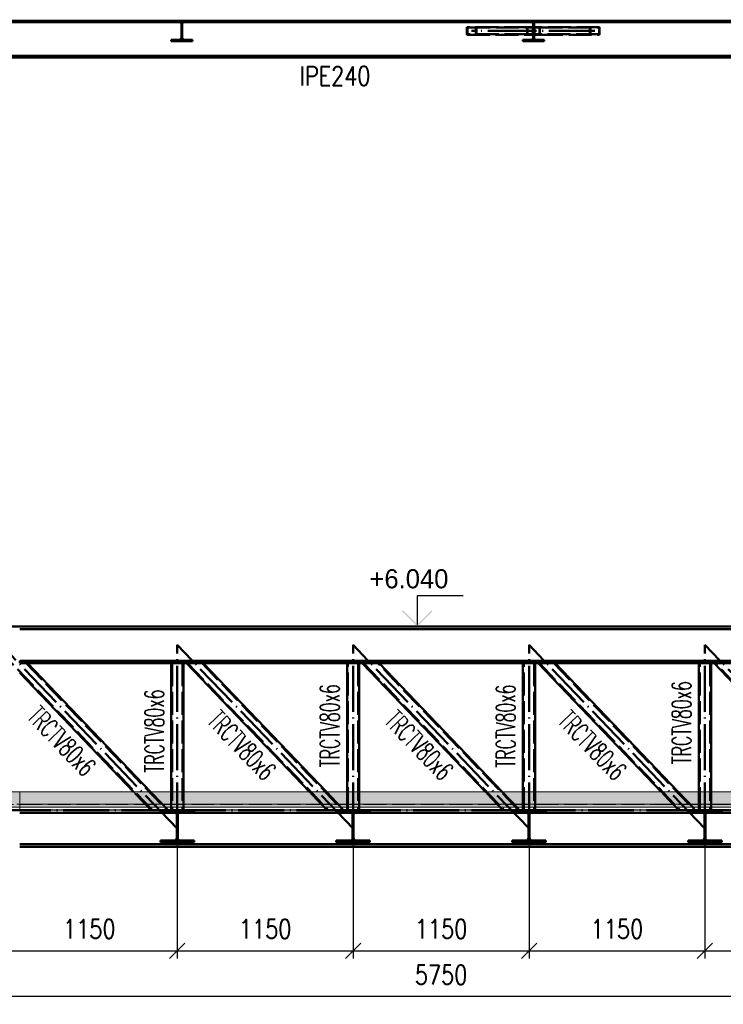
# Paper-space layout 'Layout1' of a CAD drawing. Extents: x -2 to 1033, y -36 to 596.
# Tile 23 of 182: x 98 to 190, y 397 to 525. Entities that reach past the tile are written whole.
import ezdxf

# ---------------------------------------------------------------- set-up
doc = ezdxf.new("R2010")
doc.units = 0
doc.linetypes.add('ACAD_ISO02W100', pattern=[15, 12, -3])
doc.linetypes.add('ACAD_ISO04W100', pattern=[30.5, 24, -3, 0.5, -3])
doc.layers.get('0').update_dxf_attribs({"linetype": 'CONTINUOUS'})
doc.layers.get('DEFPOINTS').update_dxf_attribs({"color": 132, "linetype": 'CONTINUOUS'})
doc.layers.add('AS_INS_ON', color=7, linetype='CONTINUOUS')
for name, color, linetype, lineweight in [('SS_2.ET-HALA_TaO-VESTAVBA_A1÷B2-P.NOSNIK', 172, 'CONTINUOUS', 50), ('SS_2.ET-HALA_TaO-VESTAVBA_A1÷B2-PODLAHA', 9, 'CONTINUOUS', 5), ('SS_2.ET-HALA_TaO-VESTAVBA_A1÷B2-TRAPEZ.PLECH', 153, 'CONTINUOUS', 18), ('SS_2.ET-HALA_TaO-VESTAVBA_A1÷B2-VAZBA', 200, 'CONTINUOUS', 50), ('SS_2.ET-HALA_TaO-VESTAVBA_A1÷B2-VAZBA2', 51, 'CONTINUOUS', 50), ('SS_KOTY', 3, 'CONTINUOUS', 25), ('SS_POPIS_PROFILU', 13, 'CONTINUOUS', 25), ('SS_SRAFY', 8, 'CONTINUOUS', 18)]:
    doc.layers.add(name, color=color, linetype=linetype, lineweight=lineweight)
doc.styles.add('ROMANS', font='romans.shx', dxfattribs={"width": 0.8})
doc.styles.add('romans.shx', font='romans.shx', dxfattribs={"height": 5})
doc.dimstyles.new('A-1_(2.5)_50AS', dxfattribs={"dimtxt": 2.5, "dimasz": 2, "dimexe": 1, "dimexo": 2, "dimgap": 0, "dimtad": 0, "dimdec": 1, "dimlfac": 50, "dimrnd": 1, "dimtxsty": 'ROMANS', "dimblk1": 'OBLIQUE', "dimblk2": 'OBLIQUE', "dimsah": 1, "dimcen": 2, "dimclrd": 256, "dimclre": 256, "dimclrt": 256, "dimadec": 1, "dimazin": 2, "dimtfac": 0.714286, "dimtdec": 1, "dimtmove": 0, "dimatfit": 3, "dimldrblk": 'OPEN', "dimfxl": 1, "dimtvp": 1.142857, "dimtfill": 1, "dimtolj": 1, "dimlwd": -1, "dimlwe": -1, "dimarcsym": 0})
pattern_1 = [(45, (95.93863, 325.26042), (-0.04490128, 0.04490128), [])]
pattern_2 = [(45, (95.9386, 325.2604), (-0.898026, 0.898026), []), (45, (96.8367, 325.2604), (-0.898026, 0.898026), [1.5875, -0.3175, 0, -0.3175])]

# ---------------------------------------------------------------- blocks, each defined once
blk = doc.blocks.new('_Oblique')
at = {"color": 0, "linetype": 'ByBlock', "lineweight": -2}
blk.add_line((-0.5, -0.5), (0.5, 0.5), dxfattribs=at)
blk = doc.blocks.new('*D52')
at = {"layer": 'DEFPOINTS', "color": 0, "transparency": 16777216}
for p in [(210.94, 542.19), (73.54, 525.26, -10152.8), (210.94, 525.26, -10152.8)]:
    blk.add_point(p, dxfattribs=at)
at = {"layer": 'SS_KOTY', "transparency": 16777216}
for p, q in [((73.54, 527.26), (73.54, 543.19)), ((73.54, 542.19), (210.94, 542.19)), ((210.94, 527.26), (210.94, 543.19))]:
    blk.add_line(p, q, dxfattribs=at)
at = {"layer": 'SS_KOTY', "transparency": 16777216, "xscale": 2, "yscale": 2, "zscale": 2, "rotation": 180}
blk.add_blockref('_Oblique', (73.54, 542.19), dxfattribs=at)
at = {"layer": 'SS_KOTY', "transparency": 16777216, "xscale": 2, "yscale": 2, "zscale": 2}
blk.add_blockref('_Oblique', (210.94, 542.19), dxfattribs=at)
at = {"layer": 'SS_KOTY', "transparency": 16777216, "insert": (142.24, 545.05), "char_height": 2.5, "attachment_point": 5, "style": 'ROMANS', "bg_fill": 3, "box_fill_scale": 1.1, "bg_fill_color": 256, "bg_fill_true_color": 13158600, "bg_fill_transparency": 0}
blk.add_mtext('\\A1;6870', dxfattribs=at)
blk = doc.blocks.new('_OPEN')
at = {"color": 0, "linetype": 'ByBlock'}
for p, q in [((-1, 0.167), (0, 0)), ((0, 0), (-1, -0.167)), ((0, 0), (-1, 0))]:
    blk.add_line(p, q, dxfattribs=at)
blk = doc.blocks.new('*D58')
at = {"layer": 'DEFPOINTS', "color": 0, "transparency": 16777216}
for p in [(210.94, 419.66, -10152.8), (95.94, 408.55, -10142.8), (95.94, 397.68)]:
    blk.add_point(p, dxfattribs=at)
at = {"layer": 'SS_KOTY', "transparency": 16777216}
for p, q in [((210.94, 417.66), (210.94, 396.68)), ((95.94, 406.55), (95.94, 396.68)), ((210.94, 397.68), (95.94, 397.68))]:
    blk.add_line(p, q, dxfattribs=at)
at = {"layer": 'SS_KOTY', "transparency": 16777216, "xscale": 2, "yscale": 2, "zscale": 2, "rotation": 180}
blk.add_blockref('_Oblique', (95.94, 397.68), dxfattribs=at)
at = {"layer": 'SS_KOTY', "transparency": 16777216, "xscale": 2, "yscale": 2, "zscale": 2}
blk.add_blockref('_Oblique', (210.94, 397.68), dxfattribs=at)
at = {"layer": 'SS_KOTY', "transparency": 16777216, "insert": (153.44, 400.53), "char_height": 2.5, "attachment_point": 5, "style": 'ROMANS', "bg_fill": 3, "box_fill_scale": 1.1, "bg_fill_color": 256, "bg_fill_true_color": 13158600, "bg_fill_transparency": 0}
blk.add_mtext('\\A1;5750', dxfattribs=at)
blk = doc.blocks.new('*D61')
at = {"layer": 'DEFPOINTS', "color": 0, "transparency": 16777216}
for p in [(118.94, 419.66, -10152.8), (95.94, 417.26, -10150.4), (118.94, 403.68)]:
    blk.add_point(p, dxfattribs=at)
at = {"layer": 'SS_KOTY', "transparency": 16777216}
for p, q in [((118.94, 417.66), (118.94, 402.68)), ((95.94, 415.26), (95.94, 402.68)), ((95.94, 403.68), (118.94, 403.68))]:
    blk.add_line(p, q, dxfattribs=at)
at = {"layer": 'SS_KOTY', "transparency": 16777216, "xscale": 2, "yscale": 2, "zscale": 2, "rotation": 180}
blk.add_blockref('_Oblique', (95.94, 403.68), dxfattribs=at)
at = {"layer": 'SS_KOTY', "transparency": 16777216, "xscale": 2, "yscale": 2, "zscale": 2}
blk.add_blockref('_Oblique', (118.94, 403.68), dxfattribs=at)
at = {"layer": 'SS_KOTY', "transparency": 16777216, "insert": (107.44, 406.53), "char_height": 2.5, "attachment_point": 5, "style": 'ROMANS', "bg_fill": 3, "box_fill_scale": 1.1, "bg_fill_color": 256, "bg_fill_true_color": 13158600, "bg_fill_transparency": 0}
blk.add_mtext('\\A1;1150', dxfattribs=at)
blk = doc.blocks.new('*D62')
at = {"layer": 'DEFPOINTS', "color": 0, "transparency": 16777216}
for p in [(118.94, 419.66, -10152.8), (141.94, 419.66, -10152.8), (141.94, 403.68)]:
    blk.add_point(p, dxfattribs=at)
at = {"layer": 'SS_KOTY', "transparency": 16777216}
for p, q in [((118.94, 417.66), (118.94, 402.68)), ((141.94, 417.66), (141.94, 402.68)), ((118.94, 403.68), (141.94, 403.68))]:
    blk.add_line(p, q, dxfattribs=at)
at = {"layer": 'SS_KOTY', "transparency": 16777216, "xscale": 2, "yscale": 2, "zscale": 2, "rotation": 180}
blk.add_blockref('_Oblique', (118.94, 403.68), dxfattribs=at)
at = {"layer": 'SS_KOTY', "transparency": 16777216, "xscale": 2, "yscale": 2, "zscale": 2}
blk.add_blockref('_Oblique', (141.94, 403.68), dxfattribs=at)
at = {"layer": 'SS_KOTY', "transparency": 16777216, "insert": (130.44, 406.53), "char_height": 2.5, "attachment_point": 5, "style": 'ROMANS', "bg_fill": 3, "box_fill_scale": 1.1, "bg_fill_color": 256, "bg_fill_true_color": 13158600, "bg_fill_transparency": 0}
blk.add_mtext('\\A1;1150', dxfattribs=at)
blk = doc.blocks.new('*D63')
at = {"layer": 'DEFPOINTS', "color": 0, "transparency": 16777216}
for p in [(141.94, 419.66, -10152.8), (164.94, 419.66, -10152.8), (164.94, 403.68)]:
    blk.add_point(p, dxfattribs=at)
at = {"layer": 'SS_KOTY', "transparency": 16777216}
for p, q in [((141.94, 417.66), (141.94, 402.68)), ((164.94, 417.66), (164.94, 402.68)), ((141.94, 403.68), (164.94, 403.68))]:
    blk.add_line(p, q, dxfattribs=at)
at = {"layer": 'SS_KOTY', "transparency": 16777216, "xscale": 2, "yscale": 2, "zscale": 2, "rotation": 180}
blk.add_blockref('_Oblique', (141.94, 403.68), dxfattribs=at)
at = {"layer": 'SS_KOTY', "transparency": 16777216, "xscale": 2, "yscale": 2, "zscale": 2}
blk.add_blockref('_Oblique', (164.94, 403.68), dxfattribs=at)
at = {"layer": 'SS_KOTY', "transparency": 16777216, "insert": (153.44, 406.53), "char_height": 2.5, "attachment_point": 5, "style": 'ROMANS', "bg_fill": 3, "box_fill_scale": 1.1, "bg_fill_color": 256, "bg_fill_true_color": 13158600, "bg_fill_transparency": 0}
blk.add_mtext('\\A1;1150', dxfattribs=at)
blk = doc.blocks.new('*D64')
at = {"layer": 'DEFPOINTS', "color": 0, "transparency": 16777216}
for p in [(164.94, 419.66, -10152.8), (187.94, 419.66, -10152.8), (187.94, 403.68)]:
    blk.add_point(p, dxfattribs=at)
at = {"layer": 'SS_KOTY', "transparency": 16777216}
for p, q in [((164.94, 417.66), (164.94, 402.68)), ((187.94, 417.66), (187.94, 402.68)), ((164.94, 403.68), (187.94, 403.68))]:
    blk.add_line(p, q, dxfattribs=at)
at = {"layer": 'SS_KOTY', "transparency": 16777216, "xscale": 2, "yscale": 2, "zscale": 2, "rotation": 180}
blk.add_blockref('_Oblique', (164.94, 403.68), dxfattribs=at)
at = {"layer": 'SS_KOTY', "transparency": 16777216, "xscale": 2, "yscale": 2, "zscale": 2}
blk.add_blockref('_Oblique', (187.94, 403.68), dxfattribs=at)
at = {"layer": 'SS_KOTY', "transparency": 16777216, "insert": (176.44, 406.53), "char_height": 2.5, "attachment_point": 5, "style": 'ROMANS', "bg_fill": 3, "box_fill_scale": 1.1, "bg_fill_color": 256, "bg_fill_true_color": 13158600, "bg_fill_transparency": 0}
blk.add_mtext('\\A1;1150', dxfattribs=at)
blk = doc.blocks.new('*D65')
at = {"layer": 'DEFPOINTS', "color": 0, "transparency": 16777216}
for p in [(187.94, 419.66, -10152.8), (210.94, 419.66, -10152.8), (210.94, 403.68)]:
    blk.add_point(p, dxfattribs=at)
at = {"layer": 'SS_KOTY', "transparency": 16777216}
for p, q in [((187.94, 417.66), (187.94, 402.68)), ((210.94, 417.66), (210.94, 402.68)), ((187.94, 403.68), (210.94, 403.68))]:
    blk.add_line(p, q, dxfattribs=at)
at = {"layer": 'SS_KOTY', "transparency": 16777216, "xscale": 2, "yscale": 2, "zscale": 2, "rotation": 180}
blk.add_blockref('_Oblique', (187.94, 403.68), dxfattribs=at)
at = {"layer": 'SS_KOTY', "transparency": 16777216, "xscale": 2, "yscale": 2, "zscale": 2}
blk.add_blockref('_Oblique', (210.94, 403.68), dxfattribs=at)
at = {"layer": 'SS_KOTY', "transparency": 16777216, "insert": (199.44, 406.53), "char_height": 2.5, "attachment_point": 5, "style": 'ROMANS', "bg_fill": 3, "box_fill_scale": 1.1, "bg_fill_color": 256, "bg_fill_true_color": 13158600, "bg_fill_transparency": 0}
blk.add_mtext('\\A1;1150', dxfattribs=at)

psp = doc.layouts.get("Layout1")

# ---------------------------------------------------------------- hatches: boundary and pattern name
at = {"layer": 'AS_INS_ON'}
psp.add_hatch(color=3, dxfattribs=at).paths.add_polyline_path([(148.4703, 448.2018), (148.3289, 448.0604), (150.3289, 446.0604), (152.3289, 448.0604), (152.1875, 448.2018), (150.3289, 446.3433)])
at = {"layer": 'SS_2.ET-HALA_TaO-VESTAVBA_A1÷B2-PODLAHA'}
h = psp.add_hatch(dxfattribs=at)
h.set_pattern_fill('ANSI35', color=252, scale=0.2, style=0)
h.set_pattern_definition(pattern_2)
h.paths.add_polyline_path([(212.9386, 424.4604), (64.5386, 424.4604), (64.5386, 422.8404), (212.9386, 422.8404)], flags=0)
h = psp.add_hatch(dxfattribs=at)
h.set_pattern_fill('ANSI35', color=252, scale=0.2, style=0)
h.set_pattern_definition(pattern_2)
h.paths.add_polyline_path([(64.5386, 422.8404), (64.5386, 422.4681), (212.9386, 422.4681), (212.9386, 422.8404)], flags=0)

# ---------------------------------------------------------------- linework, layer by layer
at = {"layer": 'AS_INS_ON', "color": 3}
for p, q in [((156.3289, 450.0604, -10150.4), (150.3289, 450.0604, -10150.4)), ((150.3289, 450.0604, -10150.4), (150.3289, 446.3433, -10150.4)), ((150.3289, 446.0604), (153.538, 446.0604))]:
    psp.add_line(p, q, dxfattribs=at)
at = {"layer": 'SS_2.ET-HALA_TaO-VESTAVBA_A1÷B2-P.NOSNIK', "color": 1, "linetype": 'Continuous', "ltscale": 0.25}
for p, q in [((116.7386, 422.0604), (121.1386, 422.0604)), ((116.7386, 422.0604), (116.7386, 421.8404)), ((116.7386, 421.8404), (118.5086, 421.8404)), ((119.3686, 421.8404), (121.1386, 421.8404)), ((121.1386, 421.8404), (121.1386, 422.0604)), ((139.7386, 422.0604), (144.1386, 422.0604)), ((139.7386, 422.0604), (139.7386, 421.8404)), ((139.7386, 421.8404), (141.5086, 421.8404)), ((142.3686, 421.8404), (144.1386, 421.8404)), ((144.1386, 421.8404), (144.1386, 422.0604)), ((162.7386, 422.0604), (167.1386, 422.0604)), ((162.7386, 422.0604), (162.7386, 421.8404)), ((162.7386, 421.8404), (164.5086, 421.8404)), ((165.3686, 421.8404), (167.1386, 421.8404)), ((167.1386, 421.8404), (167.1386, 422.0604)), ((185.7386, 422.0604), (190.1386, 422.0604)), ((185.7386, 422.0604), (185.7386, 421.8404)), ((185.7386, 421.8404), (187.5086, 421.8404)), ((188.3686, 421.8404), (190.1386, 421.8404)), ((190.1386, 421.8404), (190.1386, 422.0604))]:
    psp.add_line(p, q, dxfattribs=at)
at = {"layer": 'SS_2.ET-HALA_TaO-VESTAVBA_A1÷B2-P.NOSNIK', "color": 1, "linetype": 'Continuous', "ltscale": 0.25, "extrusion": (-4.18583e-14, -1.00994e-13, -1)}
for centre in [(-118.5086, 421.4804), (-164.5086, 421.4804)]:
    psp.add_arc(centre, 0.36, 90, 180, dxfattribs=at)
at = {"layer": 'SS_2.ET-HALA_TaO-VESTAVBA_A1÷B2-P.NOSNIK', "color": 1, "linetype": 'Continuous', "ltscale": 0.25, "extrusion": (1.01055e-13, -4.17971e-14, -1)}
for centre in [(-119.3686, 421.4804), (-165.3686, 421.4804)]:
    psp.add_arc(centre, 0.36, 0, 90, dxfattribs=at)
at = {"layer": 'SS_2.ET-HALA_TaO-VESTAVBA_A1÷B2-P.NOSNIK', "color": 1, "linetype": 'Continuous', "ltscale": 0.25, "extrusion": (-3.7494e-33, 6.12323e-17, -1)}
for centre, start, end in [((-141.5086, 421.4804), 90, 180), ((-142.3686, 421.4804), 0, 90), ((-187.5086, 421.4804), 90, 180), ((-188.3686, 421.4804), 0, 90)]:
    psp.add_arc(centre, 0.36, start, end, dxfattribs=at)
at = {"layer": 'SS_2.ET-HALA_TaO-VESTAVBA_A1÷B2-PODLAHA', "color": 9, "linetype": 'Continuous', "ltscale": 0.25}
for p, q in [((212.9386, 424.4604), (64.5386, 424.4604)), ((118.1186, 422.8404), (97.9786, 422.8404)), ((137.7553, 422.8404), (118.1186, 422.8404)), ((212.9386, 422.8404), (137.7553, 422.8404))]:
    psp.add_line(p, q, dxfattribs=at)
at = {"layer": 'SS_2.ET-HALA_TaO-VESTAVBA_A1÷B2-PODLAHA', "color": 9, "linetype": 'ACAD_ISO02W100', "ltscale": 0.25}
for p, q in [((98.3586, 422.8404), (98.3586, 424.4604)), ((113.2028, 424.4604), (114.7553, 422.8404)), ((117.0269, 422.8404), (115.4744, 424.4604)), ((118.1186, 424.4604), (118.1186, 422.8404)), ((119.7586, 422.8404), (119.7586, 424.4604)), ((136.2028, 424.4604), (137.7553, 422.8404)), ((140.0269, 422.8404), (138.4744, 424.4604)), ((141.1186, 424.4604), (141.1186, 422.8404)), ((142.7586, 422.8404), (142.7586, 424.4604)), ((159.2028, 424.4604), (160.7553, 422.8404)), ((163.0269, 422.8404), (161.4744, 424.4604)), ((164.1186, 424.4604), (164.1186, 422.8404)), ((165.7586, 422.8404), (165.7586, 424.4604)), ((182.2028, 424.4604), (183.7553, 422.8404)), ((186.0269, 422.8404), (184.4744, 424.4604)), ((187.1186, 424.4604), (187.1186, 422.8404)), ((188.7586, 422.8404), (188.7586, 424.4604)), ((64.5386, 422.8075), (212.9386, 422.8075)), ((98.3586, 422.0819), (98.3586, 422.8404)), ((114.7553, 422.8404), (114.7759, 422.819)), ((114.7759, 422.819), (114.7785, 422.8162)), ((114.7788, 422.816), (114.7759, 422.819)), ((114.7785, 422.8162), (114.7966, 422.7973)), ((114.7868, 422.8075), (114.7788, 422.816)), ((114.7868, 422.8075), (115.459, 422.1062)), ((117.0475, 422.819), (117.0269, 422.8404)), ((117.0475, 422.819), (117.0503, 422.816)), ((117.0584, 422.8075), (117.0475, 422.819)), ((117.0503, 422.816), (117.0534, 422.8128)), ((117.0534, 422.8128), (117.0584, 422.8075)), ((117.7306, 422.1062), (117.0584, 422.8075)), ((118.1186, 422.8404), (118.1186, 422.8209)), ((118.1186, 422.8209), (118.1186, 422.816)), ((118.1186, 422.816), (118.1186, 422.8075)), ((118.1186, 422.8075), (118.1186, 422.1062)), ((119.7586, 422.8209), (119.7586, 422.8404)), ((119.7586, 422.816), (119.7586, 422.8209)), ((119.7586, 422.8075), (119.7586, 422.816)), ((119.7586, 422.1062), (119.7586, 422.8075)), ((137.7553, 422.8404), (137.7759, 422.819)), ((137.7759, 422.819), (137.7785, 422.8162)), ((137.7788, 422.816), (137.7759, 422.819)), ((137.7785, 422.8162), (137.7966, 422.7973)), ((137.7868, 422.8075), (137.7788, 422.816)), ((137.7868, 422.8075), (138.1849, 422.3922)), ((138.1849, 422.3922), (138.459, 422.1062)), ((140.0475, 422.819), (140.0269, 422.8404)), ((140.0475, 422.819), (140.0503, 422.816)), ((140.0518, 422.8144), (140.0475, 422.819)), ((140.0503, 422.816), (140.0584, 422.8075)), ((140.0584, 422.8075), (140.0518, 422.8144)), ((140.7306, 422.1062), (140.0584, 422.8075)), ((141.1186, 422.8404), (141.1186, 422.8209)), ((141.1186, 422.8209), (141.1186, 422.816)), ((141.1186, 422.816), (141.1186, 422.8075)), ((141.1186, 422.8075), (141.1186, 422.1062)), ((142.7586, 422.8209), (142.7586, 422.8404)), ((142.7586, 422.816), (142.7586, 422.8209)), ((142.7586, 422.8075), (142.7586, 422.816)), ((142.7586, 422.1062), (142.7586, 422.8075)), ((160.7553, 422.8404), (160.7759, 422.819)), ((160.7788, 422.816), (160.7759, 422.819)), ((160.7759, 422.819), (160.7868, 422.8075)), ((160.7868, 422.8075), (160.7788, 422.816)), ((160.7868, 422.8075), (161.1122, 422.4681)), ((161.1122, 422.4681), (161.459, 422.1062)), ((163.0475, 422.819), (163.0269, 422.8404)), ((163.0475, 422.819), (163.0503, 422.816)), ((163.0518, 422.8144), (163.0475, 422.819)), ((163.0503, 422.816), (163.0584, 422.8075)), ((163.0584, 422.8075), (163.0518, 422.8144)), ((163.3837, 422.4681), (163.0584, 422.8075)), ((163.7306, 422.1062), (163.3837, 422.4681)), ((164.1186, 422.8404), (164.1186, 422.8209)), ((164.1186, 422.8209), (164.1186, 422.816)), ((164.1186, 422.816), (164.1186, 422.8075)), ((164.1186, 422.8075), (164.1186, 422.1062)), ((165.7586, 422.8209), (165.7586, 422.8404)), ((165.7586, 422.816), (165.7586, 422.8209)), ((165.7586, 422.8075), (165.7586, 422.816)), ((165.7586, 422.1062), (165.7586, 422.8075)), ((183.7553, 422.8404), (183.7759, 422.819)), ((183.7788, 422.816), (183.7759, 422.819)), ((183.7759, 422.819), (183.7868, 422.8075)), ((183.7818, 422.8128), (183.7788, 422.816)), ((183.7868, 422.8075), (183.7818, 422.8128)), ((183.7868, 422.8075), (184.1122, 422.4681)), ((184.1122, 422.4681), (184.459, 422.1062)), ((186.0475, 422.819), (186.0269, 422.8404)), ((186.0501, 422.8162), (186.0475, 422.819)), ((186.0475, 422.819), (186.0503, 422.816)), ((186.0682, 422.7973), (186.0501, 422.8162)), ((186.0584, 422.8075), (186.0503, 422.816)), ((186.7306, 422.1062), (186.0584, 422.8075)), ((187.1186, 422.8404), (187.1186, 422.8209)), ((187.1186, 422.8209), (187.1186, 422.816)), ((187.1186, 422.816), (187.1186, 422.8075)), ((187.1186, 422.8075), (187.1186, 422.1062)), ((188.7586, 422.8209), (188.7586, 422.8404)), ((188.7586, 422.816), (188.7586, 422.8209)), ((188.7586, 422.8075), (188.7586, 422.816)), ((188.7586, 422.1062), (188.7586, 422.8075)), ((64.5386, 422.1062), (212.9386, 422.1062)), ((64.5386, 422.0819), (212.9386, 422.0819)), ((115.4657, 422.0992), (115.459, 422.1062)), ((115.459, 422.1062), (115.4657, 422.0992)), ((115.4657, 422.0992), (115.4823, 422.0819)), ((117.7306, 422.1062), (117.7372, 422.0992)), ((117.7538, 422.0819), (117.7306, 422.1062)), ((117.7372, 422.0992), (117.7538, 422.0819)), ((118.1186, 422.1062), (118.1186, 422.0992)), ((118.1186, 422.0992), (118.1186, 422.0819)), ((119.7586, 422.0992), (119.7586, 422.1062)), ((119.7586, 422.0819), (119.7586, 422.0992)), ((138.4657, 422.0992), (138.459, 422.1062)), ((138.459, 422.1062), (138.4781, 422.0862)), ((138.4788, 422.0855), (138.4657, 422.0992)), ((138.4781, 422.0862), (138.4823, 422.0819)), ((138.4823, 422.0819), (138.4788, 422.0855)), ((140.7372, 422.0992), (140.7306, 422.1062)), ((140.7538, 422.0819), (140.7372, 422.0992)), ((141.1186, 422.1062), (141.1186, 422.0992)), ((141.1186, 422.0992), (141.1186, 422.0819)), ((142.7586, 422.0992), (142.7586, 422.1062)), ((142.7586, 422.0819), (142.7586, 422.0992)), ((161.459, 422.1062), (161.4657, 422.0992)), ((161.4657, 422.0992), (161.4788, 422.0855)), ((161.4781, 422.0862), (161.4823, 422.0819)), ((161.4823, 422.0819), (161.4788, 422.0855)), ((163.7372, 422.0992), (163.7306, 422.1062)), ((163.7306, 422.1062), (163.7348, 422.1018)), ((163.7348, 422.1018), (163.7372, 422.0992)), ((163.7425, 422.0937), (163.7372, 422.0992)), ((163.7425, 422.0937), (163.7455, 422.0906)), ((163.7538, 422.0819), (163.7425, 422.0937)), ((163.7455, 422.0906), (163.7522, 422.0836)), ((163.7522, 422.0836), (163.7538, 422.0819)), ((164.1186, 422.1062), (164.1186, 422.0992)), ((164.1186, 422.0992), (164.1186, 422.0819)), ((165.7586, 422.0992), (165.7586, 422.1062)), ((165.7586, 422.0819), (165.7586, 422.0992)), ((184.459, 422.1062), (184.4656, 422.0992)), ((184.4656, 422.0992), (184.4788, 422.0855)), ((184.4783, 422.086), (184.4823, 422.0819)), ((184.4823, 422.0819), (184.4788, 422.0855)), ((186.7372, 422.0992), (186.7306, 422.1062)), ((186.7538, 422.0819), (186.7372, 422.0992)), ((187.1186, 422.1062), (187.1186, 422.0992)), ((187.1186, 422.0992), (187.1186, 422.0819)), ((188.7586, 422.0992), (188.7586, 422.1062)), ((188.7586, 422.0819), (188.7586, 422.0992))]:
    psp.add_line(p, q, dxfattribs=at)
at = {"layer": 'SS_2.ET-HALA_TaO-VESTAVBA_A1÷B2-TRAPEZ.PLECH', "color": 5, "linetype": 'Continuous', "ltscale": 0.25}
for p, q in [((212.9386, 422.4681), (64.5386, 422.4681)), ((212.9386, 422.4327), (64.5386, 422.4327)), ((64.5386, 422.0933), (212.9386, 422.0933)), ((98.1386, 422.0604), (116.7386, 422.0604)), ((121.1386, 422.0604), (139.7386, 422.0604)), ((144.1386, 422.0604), (162.7386, 422.0604)), ((167.1386, 422.0604), (185.7386, 422.0604)), ((190.1386, 422.0604), (208.7386, 422.0604))]:
    psp.add_line(p, q, dxfattribs=at)
at = {"layer": 'SS_2.ET-HALA_TaO-VESTAVBA_A1÷B2-VAZBA', "color": 7, "linetype": 'ACAD_ISO04W100', "ltscale": 0.25}
for p, q in [((323.5386, 446.0604), (95.9386, 446.0604)), ((323.5386, 422.0604), (95.9386, 422.0604))]:
    psp.add_line(p, q, dxfattribs=at)
at = {"layer": 'SS_2.ET-HALA_TaO-VESTAVBA_A1÷B2-VAZBA', "color": 1, "linetype": 'Continuous', "ltscale": 0.25}
for p, q in [((98.3386, 446.0604), (208.7386, 446.0604)), ((98.3386, 445.7204), (210.7692, 445.7204)), ((321.1386, 441.6004), (98.3386, 441.6004)), ((98.3386, 441.2604), (98.3386, 441.6004)), ((98.3386, 441.2604), (321.1386, 441.2604)), ((115.4467, 424.4604), (99.3467, 441.2604)), ((118.1386, 424.4604), (118.1386, 441.2604)), ((119.7386, 424.4604), (119.7386, 441.2604)), ((120.1306, 441.2604), (136.2306, 424.4604)), ((138.4467, 424.4604), (122.3467, 441.2604)), ((141.1386, 441.2604), (141.1386, 424.4604)), ((142.7386, 424.4604), (142.7386, 441.2604)), ((143.1306, 441.2604), (159.2306, 424.4604)), ((161.4467, 424.4604), (145.3467, 441.2604)), ((164.1386, 424.4604), (164.1386, 441.2604)), ((165.7386, 424.4604), (165.7386, 441.2604)), ((166.1306, 441.2604), (182.2306, 424.4604)), ((184.4467, 424.4604), (168.3467, 441.2604)), ((187.1386, 441.2604), (187.1386, 424.4604)), ((188.7386, 424.4604), (188.7386, 441.2604)), ((189.1306, 441.2604), (205.2306, 424.4604)), ((113.2306, 424.4604), (98.3386, 439.9998)), ((98.3386, 421.7204), (118.7692, 421.7204)), ((119.108, 421.7204), (141.7692, 421.7204)), ((142.108, 421.7204), (164.7692, 421.7204)), ((165.108, 421.7204), (187.7692, 421.7204)), ((188.108, 421.7204), (210.7692, 421.7204))]:
    psp.add_line(p, q, dxfattribs=at)
at = {"layer": 'SS_2.ET-HALA_TaO-VESTAVBA_A1÷B2-VAZBA', "color": 3, "linetype": 'ACAD_ISO02W100', "ltscale": 0.25}
for p, q in [((115.6968, 422.0604), (97.2968, 441.2604)), ((99.1805, 441.2604), (117.5805, 422.0604)), ((118.2586, 441.2604), (118.2586, 422.0604)), ((119.6186, 441.2604), (119.6186, 422.0604)), ((120.2968, 441.2604), (138.6968, 422.0604)), ((122.1805, 441.2604), (140.5805, 422.0604)), ((141.2586, 422.0604), (141.2586, 441.2604)), ((142.6186, 441.2604), (142.6186, 422.0604)), ((143.2968, 441.2604), (161.6968, 422.0604)), ((163.5805, 422.0604), (145.1805, 441.2604)), ((164.2586, 422.0604), (164.2586, 441.2604)), ((165.6186, 441.2604), (165.6186, 422.0604)), ((166.2968, 441.2604), (184.6968, 422.0604)), ((168.1805, 441.2604), (186.5805, 422.0604)), ((187.2586, 422.0604), (187.2586, 441.2604)), ((188.6186, 441.2604), (188.6186, 422.0604)), ((207.6968, 422.0604), (189.2968, 441.2604)), ((115.5306, 422.0604), (113.2306, 424.4604)), ((117.7467, 422.0604), (115.4467, 424.4604)), ((118.1386, 422.0604), (118.1386, 424.4604)), ((119.7386, 424.4604), (119.7386, 422.0604)), ((138.5306, 422.0604), (136.2306, 424.4604)), ((138.4467, 424.4604), (140.7467, 422.0604)), ((141.1386, 422.0604), (141.1386, 424.4604)), ((142.7386, 422.0604), (142.7386, 424.4604)), ((161.5306, 422.0604), (159.2306, 424.4604)), ((161.4467, 424.4604), (163.7467, 422.0604)), ((164.1386, 422.0604), (164.1386, 424.4604)), ((165.7386, 422.0604), (165.7386, 424.4604)), ((184.5306, 422.0604), (182.2306, 424.4604)), ((184.4467, 424.4604), (186.7467, 422.0604)), ((187.1386, 422.0604), (187.1386, 424.4604)), ((188.7386, 422.0604), (188.7386, 424.4604)), ((162.8535, 422.819), (162.833, 422.8404)), ((163.0197, 422.819), (162.9992, 422.8404)), ((115.51, 422.0819), (115.5306, 422.0604)), ((115.6762, 422.0819), (115.6968, 422.0604)), ((117.5805, 422.0604), (117.5599, 422.0819)), ((117.7467, 422.0604), (117.7261, 422.0819)), ((118.7692, 421.7204), (119.108, 421.7204)), ((138.51, 422.0819), (138.5306, 422.0604)), ((138.6762, 422.0819), (138.6968, 422.0604)), ((140.5805, 422.0604), (140.5599, 422.0819)), ((140.7467, 422.0604), (140.7261, 422.0819)), ((141.7692, 421.7204), (142.108, 421.7204)), ((164.7692, 421.7204), (165.108, 421.7204)), ((187.7692, 421.7204), (188.108, 421.7204))]:
    psp.add_line(p, q, dxfattribs=at)
at = {"layer": 'SS_2.ET-HALA_TaO-VESTAVBA_A1÷B2-VAZBA2', "color": 3, "linetype": 'ACAD_ISO02W100', "ltscale": 0.25}
for p, q in [((164.7065, 524.4404), (156.7966, 524.4404)), ((156.7966, 524.4404), (156.7966, 523.4404)), ((156.8738, 524.3804), (164.7531, 524.3804)), ((156.8738, 524.3804), (156.8738, 523.5004)), ((158.0062, 524.3804), (158.0062, 523.5004)), ((158.0834, 524.4404), (158.0834, 523.4404)), ((164.7531, 524.4404), (164.7065, 524.4404)), ((164.7065, 523.4404), (164.7065, 524.4404)), ((165.4836, 524.4404), (164.7531, 524.4404)), ((164.7531, 524.3804), (165.437, 524.3804)), ((164.7531, 523.5004), (164.7531, 524.3804)), ((165.437, 523.5004), (165.437, 524.3804)), ((166.3748, 524.4404), (165.5936, 524.4404)), ((165.6405, 524.3804), (166.3279, 524.3804)), ((165.6405, 524.3804), (165.6405, 523.5004)), ((166.3279, 524.3804), (174.0949, 524.3804)), ((166.3279, 524.3804), (166.3279, 523.5004)), ((174.1717, 524.4404), (166.3748, 524.4404)), ((166.3748, 524.4404), (166.3748, 523.4404)), ((172.8915, 523.4404), (172.8915, 524.4404)), ((172.9683, 523.5004), (172.9683, 524.3804)), ((174.0949, 523.5004), (174.0949, 524.3804)), ((174.1717, 523.4404), (174.1717, 524.4404)), ((156.7966, 523.4404), (164.7065, 523.4404)), ((164.7531, 523.5004), (156.8738, 523.5004)), ((164.7065, 523.4404), (165.4836, 523.4404)), ((165.437, 523.5004), (164.7531, 523.5004)), ((165.5936, 523.4404), (166.3748, 523.4404)), ((166.3279, 523.5004), (165.6405, 523.5004)), ((174.0949, 523.5004), (166.3279, 523.5004)), ((166.3748, 523.4404), (174.1717, 523.4404))]:
    psp.add_line(p, q, dxfattribs=at)
at = {"layer": 'SS_2.ET-HALA_TaO-VESTAVBA_A1÷B2-VAZBA2', "color": 7, "linetype": 'ACAD_ISO04W100', "ltscale": 0.25}
for p, q in [((165.5386, 523.9404), (157.44, 523.9404)), ((173.5316, 523.9404), (165.5386, 523.9404))]:
    psp.add_line(p, q, dxfattribs=at)
at = {"layer": 'SS_2.ET-HALA_TaO-VESTAVBA_A1÷B2-VAZBA2', "color": 1, "linetype": 'Continuous', "ltscale": 0.25}
for p, q in [((119.2436, 522.7704), (118.1386, 522.7704)), ((118.1386, 522.6004), (118.1386, 522.7704)), ((120.9386, 522.7704), (119.8336, 522.7704)), ((120.9386, 522.6004), (120.9386, 522.7704)), ((165.2436, 522.7704), (164.1386, 522.7704)), ((164.1386, 522.6004), (164.1386, 522.7704)), ((166.9386, 522.7704), (165.8336, 522.7704)), ((166.9386, 522.6004), (166.9386, 522.7704)), ((118.1386, 522.6004), (120.9386, 522.6004)), ((164.1386, 522.6004), (166.9386, 522.6004)), ((209.6086, 520.6564), (74.8686, 520.6564)), ((74.8686, 520.4604), (209.6086, 520.4604))]:
    psp.add_line(p, q, dxfattribs=at)
at = {"layer": 'SS_2.ET-HALA_TaO-VESTAVBA_A1÷B2-VAZBA2', "color": 1, "linetype": 'Continuous', "ltscale": 0.25, "extrusion": (-3.7494e-33, 6.12323e-17, -1)}
for centre, start, end in [((-119.2436, 523.0104), 180, 270), ((-119.8336, 523.0104), 270, 0)]:
    psp.add_arc(centre, 0.24, start, end, dxfattribs=at)
at = {"layer": 'SS_2.ET-HALA_TaO-VESTAVBA_A1÷B2-VAZBA2', "color": 1, "linetype": 'Continuous', "ltscale": 0.25, "extrusion": (6.27875e-14, -1.51521e-13, -1)}
psp.add_arc((-165.2436, 523.0104), 0.24, 180, 270, dxfattribs=at)
at = {"layer": 'SS_2.ET-HALA_TaO-VESTAVBA_A1÷B2-VAZBA2', "color": 1, "linetype": 'Continuous', "ltscale": 0.25, "extrusion": (-1.51582e-13, -6.27263e-14, -1)}
psp.add_arc((-165.8336, 523.0104), 0.24, 270, 0, dxfattribs=at)

# ---------------------------------------------------------------- texts
at = {"layer": 'AS_INS_ON', "color": 3}
psp.add_text('+6.040', height=2.5, dxfattribs=at).set_placement((144.0786, 451.0604))
at = {"layer": 'SS_POPIS_PROFILU', "color": 13, "style": 'romans.shx', "width": 0.8}
psp.add_text('IPE240', height=2.5, dxfattribs=at).set_placement((134.9477, 516.8031))
at = {"layer": 'SS_POPIS_PROFILU', "color": 13, "style": 'romans.shx', "width": 0.6}
for rotation, p in [(90, (140.1386, 427.6608)), (90, (163.1386, 427.616)), (90, (186.1386, 428.0573)), (90, (117.2045, 426.9669)), (313.781125, (99.1716, 434.1342)), (313.781125, (122.728, 433.5848)), (313.781125, (145.907, 433.5848)), (313.781125, (168.5643, 433.5848))]:
    psp.add_text('TRCTV80x6', height=2.5, rotation=rotation, dxfattribs=at).set_placement(p)

# ---------------------------------------------------------------- dimensions: what is measured, and where the dimension line sits
at = {"layer": 'SS_KOTY'}
for base, p1, p2, picture, middle in [((210.9386, 542.1898), (73.5386, 525.2604, -10152.8), (210.9386, 525.2604, -10152.8), '*D52', (142.2386, 545.0469)), ((95.9386, 397.6753), (210.9386, 419.6604, -10152.8), (95.9386, 408.5462, -10142.8), '*D58', (153.4386, 400.5324))]:
    dim = psp.add_linear_dim(base=base, p1=p1, p2=p2, dimstyle='A-1_(2.5)_50AS', override={"dimtmove": 1}, dxfattribs=at)
    dim.commit()
    dim.dimension.update_dxf_attribs({"geometry": picture, "text_midpoint": middle})

# ---------------------------------------------------------------- next in the draw order: hatches: boundary and pattern name
at = {"layer": 'SS_SRAFY'}
h = psp.add_hatch(dxfattribs=at)
h.set_pattern_fill('ANSI31', color=5, scale=0.02, style=0)
h.set_pattern_definition(pattern_1)
h.paths.add_polyline_path([(119.8336, 525.0904), (120.9386, 525.0904), (120.9386, 525.2604), (118.1386, 525.2604), (118.1386, 525.0904), (119.2436, 525.0904, -0.41421356), (119.4836, 524.8504), (119.4836, 523.0104, -0.41421356), (119.2436, 522.7704), (118.1386, 522.7704), (118.1386, 522.6004), (120.9386, 522.6004), (120.9386, 522.7704), (119.8336, 522.7704, -0.41421356), (119.5936, 523.0104), (119.5936, 524.8504, -0.41421356)], flags=0)
h = psp.add_hatch(dxfattribs=at)
h.set_pattern_fill('ANSI31', color=5, scale=0.02, style=0)
h.set_pattern_definition(pattern_1)
h.paths.add_polyline_path([(165.8336, 525.0904), (166.9386, 525.0904), (166.9386, 525.2604), (164.1386, 525.2604), (164.1386, 525.0904), (165.2436, 525.0904, -0.41421356), (165.4836, 524.8504), (165.4836, 523.0104, -0.41421356), (165.2436, 522.7704), (164.1386, 522.7704), (164.1386, 522.6004), (166.9386, 522.6004), (166.9386, 522.7704), (165.8336, 522.7704, -0.41421356), (165.5936, 523.0104), (165.5936, 524.8504, -0.41421356)], flags=0)

# ---------------------------------------------------------------- next in the draw order: linework, layer by layer
at = {"layer": 'SS_2.ET-HALA_TaO-VESTAVBA_A1÷B2-VAZBA2', "color": 7, "linetype": 'ACAD_ISO04W100', "ltscale": 0.25}
psp.add_line((210.9386, 525.2604), (73.5386, 525.2604), dxfattribs=at)
at = {"layer": 'SS_2.ET-HALA_TaO-VESTAVBA_A1÷B2-VAZBA2', "color": 1, "linetype": 'Continuous', "ltscale": 0.25}
for p, q in [((118.1386, 525.2604), (74.9386, 525.2604)), ((120.9386, 525.2604), (118.1386, 525.2604)), ((118.1386, 525.0904), (118.1386, 525.2604)), ((164.1386, 525.2604), (120.9386, 525.2604)), ((120.9386, 525.0904), (120.9386, 525.2604)), ((166.9386, 525.2604), (164.1386, 525.2604)), ((164.1386, 525.0904), (164.1386, 525.2604)), ((209.5386, 525.2604), (166.9386, 525.2604)), ((166.9386, 525.0904), (166.9386, 525.2604)), ((119.3064, 525.0644), (74.8686, 525.0644)), ((118.1386, 525.0904), (119.2436, 525.0904)), ((119.4836, 524.8504), (119.4836, 523.0104)), ((119.5936, 523.0104), (119.5936, 524.8504)), ((165.3064, 525.0644), (119.7709, 525.0644)), ((119.8336, 525.0904), (120.9386, 525.0904)), ((164.1386, 525.0904), (165.2436, 525.0904)), ((165.4836, 524.8504), (165.4836, 523.0104)), ((165.5936, 523.0104), (165.5936, 524.8504)), ((209.6086, 525.0644), (165.7709, 525.0644)), ((165.8336, 525.0904), (166.9386, 525.0904))]:
    psp.add_line(p, q, dxfattribs=at)
at = {"layer": 'SS_2.ET-HALA_TaO-VESTAVBA_A1÷B2-VAZBA2', "color": 3, "linetype": 'ACAD_ISO02W100', "ltscale": 0.25}
for p, q in [((119.7709, 525.0644), (119.3064, 525.0644)), ((119.5936, 524.7604), (119.4836, 524.7604)), ((119.4836, 524.6604), (119.5936, 524.6604)), ((165.7709, 525.0644), (165.3064, 525.0644)), ((165.5936, 524.7604), (165.4836, 524.7604)), ((165.4836, 524.6604), (165.5936, 524.6604))]:
    psp.add_line(p, q, dxfattribs=at)
at = {"layer": 'SS_2.ET-HALA_TaO-VESTAVBA_A1÷B2-VAZBA2', "color": 1, "linetype": 'Continuous', "ltscale": 0.25, "extrusion": (-3.7494e-33, 6.12323e-17, -1)}
for centre, start, end in [((-119.2436, 524.8504), 90, 180), ((-119.8336, 524.8504), 0, 90)]:
    psp.add_arc(centre, 0.24, start, end, dxfattribs=at)
at = {"layer": 'SS_2.ET-HALA_TaO-VESTAVBA_A1÷B2-VAZBA2', "color": 1, "linetype": 'Continuous', "ltscale": 0.25, "extrusion": (6.27875e-14, 1.51644e-13, -1)}
psp.add_arc((-165.2436, 524.8504), 0.24, 90, 180, dxfattribs=at)
at = {"layer": 'SS_2.ET-HALA_TaO-VESTAVBA_A1÷B2-VAZBA2', "color": 1, "linetype": 'Continuous', "ltscale": 0.25, "extrusion": (-1.51582e-13, 6.28487e-14, -1)}
psp.add_arc((-165.8336, 524.8504), 0.24, 0, 90, dxfattribs=at)

# ---------------------------------------------------------------- next in the draw order: dimensions: what is measured, and where the dimension line sits
at = {"layer": 'SS_KOTY'}
dim = psp.add_linear_dim(base=(118.9386, 403.6753), p1=(95.9386, 417.2604, -10150.4), p2=(118.9386, 419.6604, -10152.8), dimstyle='A-1_(2.5)_50AS', dxfattribs=at)
dim.commit()
dim.dimension.update_dxf_attribs({"geometry": '*D61', "text_midpoint": (107.4386, 406.5324)})

# ---------------------------------------------------------------- next in the draw order: linework, layer by layer
at = {"layer": 'SS_2.ET-HALA_TaO-VESTAVBA_A1÷B2-P.NOSNIK', "color": 1, "linetype": 'Continuous', "ltscale": 0.25}
psp.add_line((116.7386, 418.0804), (116.7386, 417.8604), dxfattribs=at)

# ---------------------------------------------------------------- next in the draw order: dimensions: what is measured, and where the dimension line sits
at = {"layer": 'SS_KOTY'}
dim = psp.add_linear_dim(base=(141.9386, 403.6753), p1=(118.9386, 419.6604, -10152.8), p2=(141.9386, 419.6604, -10152.8), dimstyle='A-1_(2.5)_50AS', override={"dimtmove": 1}, dxfattribs=at)
dim.commit()
dim.dimension.update_dxf_attribs({"geometry": '*D62', "text_midpoint": (130.4386, 406.5324)})

# ---------------------------------------------------------------- next in the draw order: hatches: boundary and pattern name
at = {"layer": 'SS_SRAFY'}
h = psp.add_hatch(dxfattribs=at)
h.set_pattern_fill('ANSI31', color=5, scale=0.02, style=0)
h.set_pattern_definition(pattern_1)
h.paths.add_polyline_path([(116.7386, 418.0804), (116.7386, 417.8604), (121.1386, 417.8604), (121.1386, 418.0804), (119.3686, 418.0804, -0.41421356), (119.0086, 418.4404), (119.0086, 421.4804, -0.41421356), (119.3686, 421.8404), (121.1386, 421.8404), (121.1386, 422.0604), (116.7386, 422.0604), (116.7386, 421.8404), (118.5086, 421.8404, -0.41421356), (118.8686, 421.4804), (118.8686, 418.4404, -0.41421356), (118.5086, 418.0804)], flags=0)

# ---------------------------------------------------------------- next in the draw order: linework, layer by layer
at = {"layer": 'SS_2.ET-HALA_TaO-VESTAVBA_A1÷B2-P.NOSNIK', "color": 1, "linetype": 'Continuous', "ltscale": 0.25}
for p, q in [((118.8686, 421.4804), (118.8686, 418.4404)), ((119.0086, 418.4404), (119.0086, 421.4804)), ((118.5086, 418.0804), (116.7386, 418.0804)), ((116.7386, 417.8604), (121.1386, 417.8604)), ((121.1386, 418.0804), (119.3686, 418.0804)), ((121.1386, 417.8604), (121.1386, 418.0804)), ((139.7386, 418.0804), (139.7386, 417.8604))]:
    psp.add_line(p, q, dxfattribs=at)
at = {"layer": 'SS_2.ET-HALA_TaO-VESTAVBA_A1÷B2-P.NOSNIK', "color": 1, "linetype": 'Continuous', "ltscale": 0.25, "extrusion": (-4.18583e-14, 1.01116e-13, -1)}
psp.add_arc((-118.5086, 418.4404), 0.36, 180, 270, dxfattribs=at)
at = {"layer": 'SS_2.ET-HALA_TaO-VESTAVBA_A1÷B2-P.NOSNIK', "color": 1, "linetype": 'Continuous', "ltscale": 0.25, "extrusion": (1.01055e-13, 4.19196e-14, -1)}
psp.add_arc((-119.3686, 418.4404), 0.36, 270, 0, dxfattribs=at)
at = {"layer": 'SS_2.ET-HALA_TaO-VESTAVBA_A1÷B2-VAZBA', "color": 7, "linetype": 'ACAD_ISO04W100', "ltscale": 0.25}
for q in [(95.9386, 443.6604), (118.9386, 443.6604)]:
    psp.add_line((118.9386, 419.6604), q, dxfattribs=at)

# ---------------------------------------------------------------- next in the draw order: dimensions: what is measured, and where the dimension line sits
at = {"layer": 'SS_KOTY'}
dim = psp.add_linear_dim(base=(164.9386, 403.6753), p1=(141.9386, 419.6604, -10152.8), p2=(164.9386, 419.6604, -10152.8), dimstyle='A-1_(2.5)_50AS', override={"dimtmove": 1}, dxfattribs=at)
dim.commit()
dim.dimension.update_dxf_attribs({"geometry": '*D63', "text_midpoint": (153.4386, 406.5324)})

# ---------------------------------------------------------------- next in the draw order: hatches: boundary and pattern name
at = {"layer": 'SS_SRAFY'}
h = psp.add_hatch(dxfattribs=at)
h.set_pattern_fill('ANSI31', color=5, scale=0.02, style=0)
h.set_pattern_definition(pattern_1)
h.paths.add_polyline_path([(144.1386, 418.0804), (142.3686, 418.0804, -0.41421356), (142.0086, 418.4404), (142.0086, 421.4804, -0.41421356), (142.3686, 421.8404), (144.1386, 421.8404), (144.1386, 422.0604), (139.7386, 422.0604), (139.7386, 421.8404), (141.5086, 421.8404, -0.41421356), (141.8686, 421.4804), (141.8686, 418.4404, -0.41421356), (141.5086, 418.0804), (139.7386, 418.0804), (139.7386, 417.8604), (144.1386, 417.8604)], flags=0)

# ---------------------------------------------------------------- next in the draw order: linework, layer by layer
at = {"layer": 'SS_2.ET-HALA_TaO-VESTAVBA_A1÷B2-P.NOSNIK', "color": 1, "linetype": 'Continuous', "ltscale": 0.25}
for p, q in [((141.8686, 421.4804), (141.8686, 418.4404)), ((142.0086, 418.4404), (142.0086, 421.4804)), ((141.5086, 418.0804), (139.7386, 418.0804)), ((139.7386, 417.8604), (144.1386, 417.8604)), ((144.1386, 418.0804), (142.3686, 418.0804)), ((144.1386, 417.8604), (144.1386, 418.0804)), ((162.7386, 418.0804), (162.7386, 417.8604))]:
    psp.add_line(p, q, dxfattribs=at)
at = {"layer": 'SS_2.ET-HALA_TaO-VESTAVBA_A1÷B2-P.NOSNIK', "color": 1, "linetype": 'Continuous', "ltscale": 0.25, "extrusion": (-3.7494e-33, 6.12323e-17, -1)}
for centre, start, end in [((-141.5086, 418.4404), 180, 270), ((-142.3686, 418.4404), 270, 0)]:
    psp.add_arc(centre, 0.36, start, end, dxfattribs=at)
at = {"layer": 'SS_2.ET-HALA_TaO-VESTAVBA_A1÷B2-VAZBA', "color": 7, "linetype": 'ACAD_ISO04W100', "ltscale": 0.25}
for q in [(118.9386, 443.6604), (141.9386, 443.6604)]:
    psp.add_line((141.9386, 419.6604), q, dxfattribs=at)

# ---------------------------------------------------------------- next in the draw order: dimensions: what is measured, and where the dimension line sits
at = {"layer": 'SS_KOTY'}
dim = psp.add_linear_dim(base=(187.9386, 403.6753), p1=(164.9386, 419.6604, -10152.8), p2=(187.9386, 419.6604, -10152.8), dimstyle='A-1_(2.5)_50AS', override={"dimtmove": 1}, dxfattribs=at)
dim.commit()
dim.dimension.update_dxf_attribs({"geometry": '*D64', "text_midpoint": (176.4386, 406.5324)})

# ---------------------------------------------------------------- next in the draw order: hatches: boundary and pattern name
at = {"layer": 'SS_SRAFY'}
h = psp.add_hatch(dxfattribs=at)
h.set_pattern_fill('ANSI31', color=5, scale=0.02, style=0)
h.set_pattern_definition(pattern_1)
h.paths.add_polyline_path([(167.1386, 418.0804), (165.3686, 418.0804, -0.41421356), (165.0086, 418.4404), (165.0086, 421.4804, -0.41421356), (165.3686, 421.8404), (167.1386, 421.8404), (167.1386, 422.0604), (162.7386, 422.0604), (162.7386, 421.8404), (164.5086, 421.8404, -0.41421356), (164.8686, 421.4804), (164.8686, 418.4404, -0.41421356), (164.5086, 418.0804), (162.7386, 418.0804), (162.7386, 417.8604), (167.1386, 417.8604)], flags=0)

# ---------------------------------------------------------------- next in the draw order: linework, layer by layer
at = {"layer": 'SS_2.ET-HALA_TaO-VESTAVBA_A1÷B2-P.NOSNIK', "color": 1, "linetype": 'Continuous', "ltscale": 0.25}
for p, q in [((164.8686, 421.4804), (164.8686, 418.4404)), ((165.0086, 418.4404), (165.0086, 421.4804)), ((164.5086, 418.0804), (162.7386, 418.0804)), ((162.7386, 417.8604), (167.1386, 417.8604)), ((167.1386, 418.0804), (165.3686, 418.0804)), ((167.1386, 417.8604), (167.1386, 418.0804)), ((185.7386, 418.0804), (185.7386, 417.8604))]:
    psp.add_line(p, q, dxfattribs=at)
at = {"layer": 'SS_2.ET-HALA_TaO-VESTAVBA_A1÷B2-P.NOSNIK', "color": 1, "linetype": 'Continuous', "ltscale": 0.25, "extrusion": (-4.18583e-14, 1.01116e-13, -1)}
psp.add_arc((-164.5086, 418.4404), 0.36, 180, 270, dxfattribs=at)
at = {"layer": 'SS_2.ET-HALA_TaO-VESTAVBA_A1÷B2-P.NOSNIK', "color": 1, "linetype": 'Continuous', "ltscale": 0.25, "extrusion": (1.01055e-13, 4.19196e-14, -1)}
psp.add_arc((-165.3686, 418.4404), 0.36, 270, 0, dxfattribs=at)
at = {"layer": 'SS_2.ET-HALA_TaO-VESTAVBA_A1÷B2-VAZBA', "color": 7, "linetype": 'ACAD_ISO04W100', "ltscale": 0.25}
for q in [(141.9386, 443.6604), (164.9386, 443.6604)]:
    psp.add_line((164.9386, 419.6604), q, dxfattribs=at)

# ---------------------------------------------------------------- next in the draw order: dimensions: what is measured, and where the dimension line sits
at = {"layer": 'SS_KOTY'}
dim = psp.add_linear_dim(base=(210.9386, 403.6753), p1=(187.9386, 419.6604, -10152.8), p2=(210.9386, 419.6604, -10152.8), dimstyle='A-1_(2.5)_50AS', override={"dimtmove": 1}, dxfattribs=at)
dim.commit()
dim.dimension.update_dxf_attribs({"geometry": '*D65', "text_midpoint": (199.4386, 406.5324)})

# ---------------------------------------------------------------- next in the draw order: hatches: boundary and pattern name
at = {"layer": 'SS_SRAFY'}
h = psp.add_hatch(dxfattribs=at)
h.set_pattern_fill('ANSI31', color=5, scale=0.02, style=0)
h.set_pattern_definition(pattern_1)
h.paths.add_polyline_path([(190.1386, 418.0804), (188.3686, 418.0804, -0.41421356), (188.0086, 418.4404), (188.0086, 421.4804, -0.41421356), (188.3686, 421.8404), (190.1386, 421.8404), (190.1386, 422.0604), (185.7386, 422.0604), (185.7386, 421.8404), (187.5086, 421.8404, -0.41421356), (187.8686, 421.4804), (187.8686, 418.4404, -0.41421356), (187.5086, 418.0804), (185.7386, 418.0804), (185.7386, 417.8604), (190.1386, 417.8604)], flags=0)

# ---------------------------------------------------------------- next in the draw order: linework, layer by layer
at = {"layer": 'SS_2.ET-HALA_TaO-VESTAVBA_A1÷B2-P.NOSNIK', "color": 1, "linetype": 'Continuous', "ltscale": 0.25}
for p, q in [((187.8686, 421.4804), (187.8686, 418.4404)), ((188.0086, 418.4404), (188.0086, 421.4804)), ((187.5086, 418.0804), (185.7386, 418.0804)), ((185.7386, 417.8604), (190.1386, 417.8604)), ((190.1386, 418.0804), (188.3686, 418.0804)), ((190.1386, 417.8604), (190.1386, 418.0804))]:
    psp.add_line(p, q, dxfattribs=at)
at = {"layer": 'SS_2.ET-HALA_TaO-VESTAVBA_A1÷B2-P.NOSNIK', "color": 1, "linetype": 'Continuous', "ltscale": 0.25, "extrusion": (-3.7494e-33, 6.12323e-17, -1)}
for centre, start, end in [((-187.5086, 418.4404), 180, 270), ((-188.3686, 418.4404), 270, 0)]:
    psp.add_arc(centre, 0.36, start, end, dxfattribs=at)
at = {"layer": 'SS_2.ET-HALA_TaO-VESTAVBA_A1÷B2-VAZBA', "color": 7, "linetype": 'ACAD_ISO04W100', "ltscale": 0.25}
for p, q in [((187.9386, 419.6604), (164.9386, 443.6604)), ((187.9386, 419.6604), (187.9386, 443.6604)), ((210.9386, 419.6604), (187.9386, 443.6604))]:
    psp.add_line(p, q, dxfattribs=at)
at = {"layer": 'SS_2.ET-HALA_TaO-VESTAVBA_A1÷B2-VAZBA', "color": 1, "linetype": 'Continuous', "ltscale": 0.25}
for p, q in [((321.1386, 417.6004), (98.3386, 417.6004)), ((98.3386, 417.2604), (321.1386, 417.2604))]:
    psp.add_line(p, q, dxfattribs=at)

doc.saveas('drawing.dxf')
